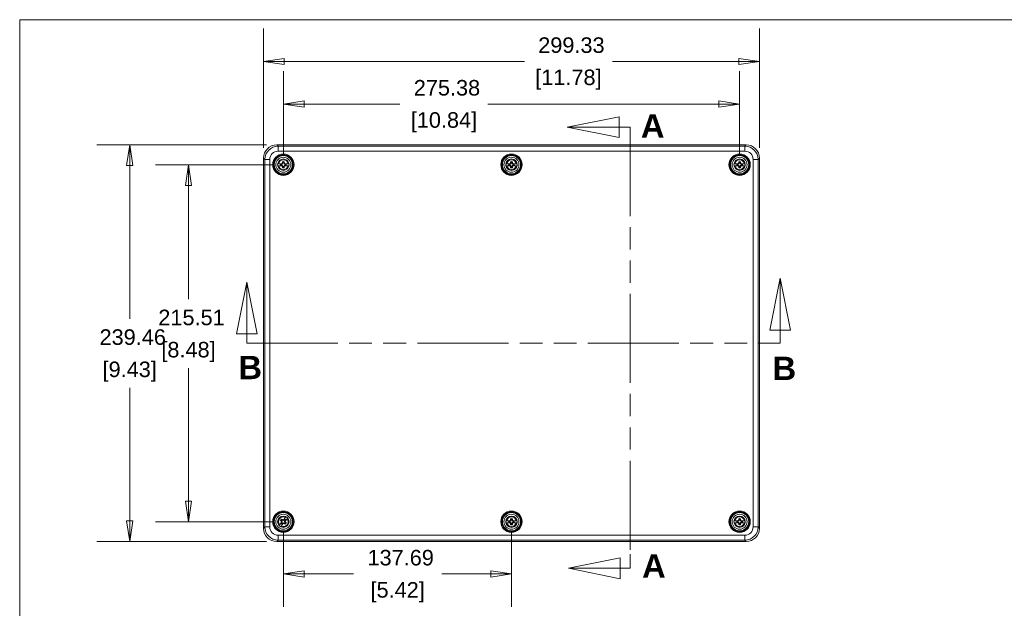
# Model space of a CAD drawing. Header units: millimetres. Extents: x 32 to 1714, y 32 to 1317.
# Tile 11 of 28: x 48 to 642, y 946 to 1302. Entities that reach past the tile are written whole.
import ezdxf

# ---------------------------------------------------------------- set-up
doc = ezdxf.new("R2010")
doc.units = ezdxf.units.MM
doc.header["$LTSCALE"] = 6.25
doc.linetypes.add('DOUBLE_DASH_CHAIN', pattern=[1.2403, 0.6614, -0.0827, 0.1654, -0.0827, 0.1654, -0.0827])
for name, color, linetype, lineweight in [('Dimension (ANSI)', 7, 'Continuous', 9), ('Section Line (ANSI)', 7, 'DOUBLE_DASH_CHAIN', 9), ('Sketch Geometry (ANSI)', 7, 'Continuous', 9), ('Visible (ANSI)', 7, 'Continuous', 9), ('Visible Narrow (ANSI)', 7, 'Continuous', 9)]:
    doc.layers.add(name, color=color, linetype=linetype, lineweight=lineweight)
doc.styles.add('Label Text (ANSI)', font='arialbd.ttf')
doc.styles.add('Note Text (ANSI)', font='arial.ttf')
doc.dimstyles.new('Default - mm_inch (ANSI)', dxfattribs={"dimscale": 6.25, "dimtxt": 1.5, "dimasz": 2, "dimexe": 3.175, "dimexo": 1, "dimgap": 0.8, "dimtad": 0, "dimtih": 1, "dimtoh": 1, "dimrnd": 1e-08, "dimzin": 4, "dimdsep": 46, "dimtxsty": 'Note Text (ANSI)', "dimblk": 'Filled-1', "dimcen": 0.09, "dimdle": 10, "dimclrd": 256, "dimclre": 256, "dimclrt": 256, "dimadec": 1, "dimazin": 0, "dimtfac": 1.333333, "dimtofl": 0, "dimtmove": 0, "dimatfit": 3, "dimfxl": 1, "dimtolj": 1, "dimtzin": 0, "dimlwd": -1, "dimlwe": -1, "dimarcsym": 0})

# ---------------------------------------------------------------- blocks, each defined once
blk = doc.blocks.new('Borders Default Border')
at = {"layer": 'Sketch Geometry (ANSI)', "flags": 128}
blk.add_lwpolyline([(7.62, 7.62), (7.62, 208.28), (271.78, 208.28), (271.78, 7.62), (7.62, 7.62)], dxfattribs=at)
blk = doc.blocks.new('2dTransSection0')
at = {"layer": 'Section Line (ANSI)', "linetype": 'Continuous'}
for p, q in [((29.56, 182.932), (28.56, 177.932)), ((29.56, 177.932), (29.56, 182.932)), ((30.56, 177.932), (29.56, 182.932)), ((81.046, 183.3), (80.046, 178.3)), ((81.046, 178.3), (81.046, 183.3)), ((82.046, 178.3), (81.046, 183.3)), ((28.56, 177.932), (30.56, 177.932)), ((29.56, 177.033), (29.56, 177.932)), ((80.046, 178.3), (82.046, 178.3)), ((81.046, 177.033), (81.046, 178.3)), ((29.56, 177.033), (30.98, 177.033)), ((79.626, 177.033), (81.046, 177.033))]:
    blk.add_line(p, q, dxfattribs=at)
at = {"layer": 'Section Line (ANSI)', "linetype": 'DOUBLE_DASH_CHAIN', "ltscale": 2.124515}
blk.add_line((29.56, 177.033), (81.046, 177.033), dxfattribs=at)
at = {"layer": 'Section Line (ANSI)', "linetype": 'Continuous', "flags": 128}
for points in [[(30.56, 177.932), (29.56, 182.932), (28.56, 177.932), (30.56, 177.932)], [(82.046, 178.3), (81.046, 183.3), (80.046, 178.3), (82.046, 178.3)]]:
    blk.add_lwpolyline(points, dxfattribs=at)
at = {"layer": 'Section Line (ANSI)'}
for points in [[(30.56, 177.932), (29.56, 182.932), (28.56, 177.932), (30.56, 177.932)], [(82.046, 178.3), (81.046, 183.3), (80.046, 178.3), (82.046, 178.3)]]:
    blk.add_solid(points, dxfattribs=at)
at = {"layer": 'Section Line (ANSI)', "char_height": 2.25, "attachment_point": 7, "style": 'Label Text (ANSI)'}
for insert in [(28.75, 173.56), (80.325, 173.475)]:
    blk.add_mtext('B', dxfattribs=dict(at, insert=insert))
blk = doc.blocks.new('2dTransSection1')
at = {"layer": 'Section Line (ANSI)', "linetype": 'Continuous'}
for p, q in [((65.5, 198.913), (60.5, 197.913)), ((65.5, 196.913), (65.5, 198.913)), ((65.5, 197.913), (60.5, 197.913)), ((60.5, 197.913), (65.5, 196.913)), ((66.578, 197.913), (65.5, 197.913)), ((66.578, 197.913), (66.578, 196.549)), ((65.607, 156.292), (60.607, 155.292)), ((65.607, 154.292), (65.607, 156.292)), ((66.578, 156.656), (66.578, 155.292)), ((65.607, 155.292), (60.607, 155.292)), ((60.607, 155.292), (65.607, 154.292)), ((66.578, 155.292), (65.607, 155.292))]:
    blk.add_line(p, q, dxfattribs=at)
at = {"layer": 'Section Line (ANSI)', "linetype": 'DOUBLE_DASH_CHAIN', "ltscale": 2.078981}
blk.add_line((66.578, 197.913), (66.578, 155.292), dxfattribs=at)
at = {"layer": 'Section Line (ANSI)', "linetype": 'Continuous', "flags": 128}
for points in [[(65.5, 198.913), (60.5, 197.913), (65.5, 196.913), (65.5, 198.913)], [(65.607, 156.292), (60.607, 155.292), (65.607, 154.292), (65.607, 156.292)]]:
    blk.add_lwpolyline(points, dxfattribs=at)
at = {"layer": 'Section Line (ANSI)'}
for points in [[(65.5, 198.913), (60.5, 197.913), (65.5, 196.913), (65.5, 198.913)], [(65.607, 156.292), (60.607, 155.292), (65.607, 154.292), (65.607, 156.292)]]:
    blk.add_solid(points, dxfattribs=at)
at = {"layer": 'Section Line (ANSI)', "char_height": 2.25, "attachment_point": 7, "style": 'Label Text (ANSI)'}
for insert in [(67.613, 196.897), (67.729, 154.396)]:
    blk.add_mtext('A', dxfattribs=dict(at, insert=insert))
blk = doc.blocks.new('Filled-1')
at = {"color": 0}
for p, q in [((0, 0), (-1, 0.15)), ((-1, 0.15), (-1, -0.15)), ((-1, 0), (0, 0)), ((-1, -0.15), (0, 0))]:
    blk.add_line(p, q, dxfattribs=at)
at = {"color": 0, "flags": 128}
blk.add_lwpolyline([(-1, -0.15), (0, 0), (-1, 0.15), (-1, -0.15)], dxfattribs=at)
at = {"color": 0}
blk.add_solid([(-1, -0.15), (0, 0), (-1, 0.15), (-1, -0.15)], dxfattribs=at)
blk = doc.blocks.new('*D10')
at = {"layer": 'Defpoints', "color": 0, "transparency": 16777216}
for p in [(494.1, 1276.54), (194.77, 1218.21), (494.1, 1218.21)]:
    blk.add_point(p, dxfattribs=at)
at = {"layer": 'Dimension (ANSI)', "transparency": 16777216}
for p, q in [((194.77, 1224.46), (194.77, 1296.39)), ((494.1, 1224.46), (494.1, 1296.39)), ((207.27, 1276.54), (352.24, 1276.54)), ((481.6, 1276.54), (405.35, 1276.54))]:
    blk.add_line(p, q, dxfattribs=at)
at = {"layer": 'Dimension (ANSI)', "transparency": 16777216, "xscale": 12.5, "yscale": 12.5, "zscale": 12.5, "rotation": 180}
blk.add_blockref('Filled-1', (194.77, 1276.54), dxfattribs=at)
at = {"layer": 'Dimension (ANSI)', "transparency": 16777216, "xscale": 12.5, "yscale": 12.5, "zscale": 12.5}
blk.add_blockref('Filled-1', (494.1, 1276.54), dxfattribs=at)
at = {"layer": 'Dimension (ANSI)', "transparency": 16777216, "char_height": 9.375, "attachment_point": 5, "style": 'Note Text (ANSI)'}
for s, insert in [('\\A1; 299.33', (378.79, 1286.33)), ('\\A1;[11.78]', (378.79, 1265.54))]:
    blk.add_mtext(s, dxfattribs=dict(at, insert=insert))
blk = doc.blocks.new('*D11')
at = {"layer": 'Defpoints', "color": 0, "transparency": 16777216}
for p in [(206.75, 1250.8), (206.75, 1214.21), (482.12, 1214.21)]:
    blk.add_point(p, dxfattribs=at)
at = {"layer": 'Dimension (ANSI)', "transparency": 16777216}
for p, q in [((206.75, 1220.46), (206.75, 1270.65)), ((482.12, 1220.46), (482.12, 1270.65)), ((219.25, 1250.8), (277.13, 1250.8)), ((469.62, 1250.8), (330.26, 1250.8))]:
    blk.add_line(p, q, dxfattribs=at)
at = {"layer": 'Dimension (ANSI)', "transparency": 16777216, "xscale": 12.5, "yscale": 12.5, "zscale": 12.5, "rotation": 180}
blk.add_blockref('Filled-1', (206.75, 1250.8), dxfattribs=at)
at = {"layer": 'Dimension (ANSI)', "transparency": 16777216, "xscale": 12.5, "yscale": 12.5, "zscale": 12.5}
blk.add_blockref('Filled-1', (482.12, 1250.8), dxfattribs=at)
at = {"layer": 'Dimension (ANSI)', "transparency": 16777216, "char_height": 9.375, "attachment_point": 5, "style": 'Note Text (ANSI)'}
for s, insert in [('\\A1; 275.38', (303.69, 1260.59)), ('\\A1;[10.84]', (303.69, 1239.79))]:
    blk.add_mtext(s, dxfattribs=dict(at, insert=insert))
blk = doc.blocks.new('*D12')
at = {"layer": 'Defpoints', "color": 0, "transparency": 16777216}
for p in [(202.75, 1226.19), (114.02, 986.73), (202.75, 986.73)]:
    blk.add_point(p, dxfattribs=at)
at = {"layer": 'Dimension (ANSI)', "transparency": 16777216}
for p, q in [((196.5, 1226.19), (94.18, 1226.19)), ((114.02, 1213.69), (114.02, 1121.08)), ((114.02, 999.23), (114.02, 1079.49)), ((196.5, 986.73), (94.18, 986.73))]:
    blk.add_line(p, q, dxfattribs=at)
at = {"layer": 'Dimension (ANSI)', "transparency": 16777216, "xscale": 12.5, "yscale": 12.5, "zscale": 12.5}
for p, rotation in [((114.02, 1226.19), 90), ((114.02, 986.73), 270)]:
    blk.add_blockref('Filled-1', p, dxfattribs=dict(at, rotation=rotation))
at = {"layer": 'Dimension (ANSI)', "transparency": 16777216, "char_height": 9.375, "attachment_point": 5, "style": 'Note Text (ANSI)'}
for s, insert in [('\\A1; 239.46', (114.02, 1110.08)), ('\\A1;[9.43]', (114.02, 1089.28))]:
    blk.add_mtext(s, dxfattribs=dict(at, insert=insert))
blk = doc.blocks.new('*D13')
at = {"layer": 'Defpoints', "color": 0, "transparency": 16777216}
for p in [(149.51, 1214.21), (206.75, 1214.21), (206.75, 998.7)]:
    blk.add_point(p, dxfattribs=at)
at = {"layer": 'Dimension (ANSI)', "transparency": 16777216}
for p, q in [((200.5, 1214.21), (129.66, 1214.21)), ((149.51, 1201.71), (149.51, 1132.96)), ((149.51, 1011.2), (149.51, 1091.37)), ((200.5, 998.7), (129.66, 998.7))]:
    blk.add_line(p, q, dxfattribs=at)
at = {"layer": 'Dimension (ANSI)', "transparency": 16777216, "xscale": 12.5, "yscale": 12.5, "zscale": 12.5}
for p, rotation in [((149.51, 1214.21), 90), ((149.51, 998.7), 270)]:
    blk.add_blockref('Filled-1', p, dxfattribs=dict(at, rotation=rotation))
at = {"layer": 'Dimension (ANSI)', "transparency": 16777216, "char_height": 9.375, "attachment_point": 5, "style": 'Note Text (ANSI)'}
for s, insert in [('\\A1; 215.51', (149.51, 1121.95)), ('\\A1;[8.48]', (149.51, 1101.16))]:
    blk.add_mtext(s, dxfattribs=dict(at, insert=insert))
blk = doc.blocks.new('*D36')
at = {"layer": 'Defpoints', "color": 0, "transparency": 16777216}
for p in [(206.75, 998.7), (344.44, 998.7), (344.44, 967.16)]:
    blk.add_point(p, dxfattribs=at)
at = {"layer": 'Dimension (ANSI)', "transparency": 16777216}
for p, q in [((206.75, 992.45), (206.75, 947.31)), ((344.44, 992.45), (344.44, 947.31)), ((219.25, 967.16), (249.19, 967.16)), ((331.94, 967.16), (302.31, 967.16))]:
    blk.add_line(p, q, dxfattribs=at)
at = {"layer": 'Dimension (ANSI)', "transparency": 16777216, "xscale": 12.5, "yscale": 12.5, "zscale": 12.5, "rotation": 180}
blk.add_blockref('Filled-1', (206.75, 967.16), dxfattribs=at)
at = {"layer": 'Dimension (ANSI)', "transparency": 16777216, "xscale": 12.5, "yscale": 12.5, "zscale": 12.5}
blk.add_blockref('Filled-1', (344.44, 967.16), dxfattribs=at)
at = {"layer": 'Dimension (ANSI)', "transparency": 16777216, "char_height": 9.375, "attachment_point": 5, "style": 'Note Text (ANSI)'}
for s, insert in [('\\A1; 137.69', (275.75, 976.95)), ('\\A1;[5.42]', (275.75, 956.15))]:
    blk.add_mtext(s, dxfattribs=dict(at, insert=insert))

msp = doc.modelspace()

# ---------------------------------------------------------------- linework, layer by layer
at = {"layer": 'Visible (ANSI)'}
for p, q in [((486.1172, 1226.1866), (202.7537, 1226.1866)), ((194.7729, 1218.2058), (194.7729, 994.7074)), ((203.3595, 1214.8386), (203.8943, 1214.8386)), ((203.8943, 1213.5886), (203.3595, 1213.5886)), ((205.7532, 1214.8386), (203.8943, 1214.8386)), ((203.8943, 1213.5886), (205.7532, 1213.5886)), ((205.6525, 1214.5858), (205.0644, 1214.5858)), ((205.0644, 1213.8414), (205.6525, 1213.8414)), ((205.1894, 1214.436), (205.6848, 1214.436)), ((205.6848, 1213.9913), (205.1894, 1213.9913)), ((206.1492, 1214.8104), (205.6525, 1214.5858)), ((205.6525, 1214.5858), (205.6848, 1214.436)), ((205.6525, 1213.8414), (205.6848, 1213.9913)), ((205.6525, 1213.8414), (206.1492, 1213.6169)), ((205.6848, 1214.436), (206.2625, 1214.6971)), ((206.2625, 1213.7301), (205.6848, 1213.9913)), ((205.7532, 1214.8386), (206.1209, 1214.8386)), ((206.1209, 1213.5886), (205.7532, 1213.5886)), ((206.0043, 1214.9552), (206.1209, 1214.8386)), ((206.0043, 1213.472), (206.1209, 1213.5886)), ((206.1209, 1214.8386), (206.162, 1214.8386)), ((206.162, 1213.5886), (206.1209, 1213.5886)), ((206.162, 1214.8386), (206.1492, 1214.8104)), ((206.1492, 1214.8104), (206.2625, 1214.6971)), ((206.1492, 1213.6169), (206.2625, 1213.7301)), ((206.1492, 1213.6169), (206.162, 1213.5886)), ((206.1871, 1215.3473), (206.5236, 1215.2747)), ((206.1871, 1213.08), (206.5236, 1213.1525)), ((206.2625, 1214.6971), (206.5236, 1215.2747)), ((206.5236, 1213.1525), (206.2625, 1213.7301)), ((206.5236, 1215.2747), (206.5236, 1215.7702)), ((206.5236, 1212.6571), (206.5236, 1213.1525)), ((206.9683, 1215.7702), (206.9683, 1215.2747)), ((207.3048, 1215.3473), (206.9683, 1215.2747)), ((206.9683, 1215.2747), (207.2294, 1214.6971)), ((207.2294, 1213.7301), (206.9683, 1213.1525)), ((207.3048, 1213.08), (206.9683, 1213.1525)), ((206.9683, 1213.1525), (206.9683, 1212.6571)), ((207.3427, 1214.8104), (207.2294, 1214.6971)), ((207.2294, 1214.6971), (207.8071, 1214.436)), ((207.8071, 1213.9913), (207.2294, 1213.7301)), ((207.3427, 1213.6169), (207.2294, 1213.7301)), ((207.3299, 1214.8386), (207.3709, 1214.8386)), ((207.3427, 1214.8104), (207.3299, 1214.8386)), ((207.3299, 1213.5886), (207.3427, 1213.6169)), ((207.3709, 1213.5886), (207.3299, 1213.5886)), ((207.8394, 1214.5858), (207.3427, 1214.8104)), ((207.3427, 1213.6169), (207.8394, 1213.8414)), ((207.4876, 1214.9552), (207.3709, 1214.8386)), ((207.3709, 1214.8386), (207.7387, 1214.8386)), ((207.7387, 1213.5886), (207.3709, 1213.5886)), ((207.4876, 1213.472), (207.3709, 1213.5886)), ((209.5976, 1214.8386), (207.7387, 1214.8386)), ((207.7387, 1213.5886), (209.5976, 1213.5886)), ((207.8394, 1214.5858), (207.8071, 1214.436)), ((207.8071, 1214.436), (208.3025, 1214.436)), ((207.8394, 1213.8414), (207.8071, 1213.9913)), ((208.3025, 1213.9913), (207.8071, 1213.9913)), ((208.4275, 1214.5858), (207.8394, 1214.5858)), ((207.8394, 1213.8414), (208.4275, 1213.8414)), ((209.5976, 1214.8386), (210.1324, 1214.8386)), ((210.1324, 1213.5886), (209.5976, 1213.5886)), ((341.049, 1214.8386), (341.5838, 1214.8386)), ((341.5838, 1213.5886), (341.049, 1213.5886)), ((343.4427, 1214.8386), (341.5838, 1214.8386)), ((341.5838, 1213.5886), (343.4427, 1213.5886)), ((343.342, 1214.5858), (342.7539, 1214.5858)), ((342.7539, 1213.8414), (343.342, 1213.8414)), ((342.8789, 1214.436), (343.3743, 1214.436)), ((343.3743, 1213.9913), (342.8789, 1213.9913)), ((343.8387, 1214.8104), (343.342, 1214.5858)), ((343.342, 1214.5858), (343.3743, 1214.436)), ((343.342, 1213.8414), (343.3743, 1213.9913)), ((343.342, 1213.8414), (343.8387, 1213.6169)), ((343.3743, 1214.436), (343.952, 1214.6971)), ((343.952, 1213.7301), (343.3743, 1213.9913)), ((343.4427, 1214.8386), (343.8104, 1214.8386)), ((343.8104, 1213.5886), (343.4427, 1213.5886)), ((343.6938, 1214.9552), (343.8104, 1214.8386)), ((343.6938, 1213.472), (343.8104, 1213.5886)), ((343.8104, 1214.8386), (343.8515, 1214.8386)), ((343.8515, 1213.5886), (343.8104, 1213.5886)), ((343.8515, 1214.8386), (343.8387, 1214.8104)), ((343.8387, 1214.8104), (343.952, 1214.6971)), ((343.8387, 1213.6169), (343.952, 1213.7301)), ((343.8387, 1213.6169), (343.8515, 1213.5886)), ((343.8766, 1215.3473), (344.2131, 1215.2747)), ((343.8766, 1213.08), (344.2131, 1213.1525)), ((343.952, 1214.6971), (344.2131, 1215.2747)), ((344.2131, 1213.1525), (343.952, 1213.7301)), ((344.2131, 1215.2747), (344.2131, 1215.7702)), ((344.2131, 1212.6571), (344.2131, 1213.1525)), ((344.6578, 1215.7702), (344.6578, 1215.2747)), ((344.9943, 1215.3473), (344.6578, 1215.2747)), ((344.6578, 1215.2747), (344.9189, 1214.6971)), ((344.9189, 1213.7301), (344.6578, 1213.1525)), ((344.9943, 1213.08), (344.6578, 1213.1525)), ((344.6578, 1213.1525), (344.6578, 1212.6571)), ((345.0322, 1214.8104), (344.9189, 1214.6971)), ((344.9189, 1214.6971), (345.4966, 1214.436)), ((345.4966, 1213.9913), (344.9189, 1213.7301)), ((345.0322, 1213.6169), (344.9189, 1213.7301)), ((345.0194, 1214.8386), (345.0604, 1214.8386)), ((345.0322, 1214.8104), (345.0194, 1214.8386)), ((345.0194, 1213.5886), (345.0322, 1213.6169)), ((345.0604, 1213.5886), (345.0194, 1213.5886)), ((345.5289, 1214.5858), (345.0322, 1214.8104)), ((345.0322, 1213.6169), (345.5289, 1213.8414)), ((345.1771, 1214.9552), (345.0604, 1214.8386)), ((345.0604, 1214.8386), (345.4282, 1214.8386)), ((345.4282, 1213.5886), (345.0604, 1213.5886)), ((345.1771, 1213.472), (345.0604, 1213.5886)), ((347.2871, 1214.8386), (345.4282, 1214.8386)), ((345.4282, 1213.5886), (347.2871, 1213.5886)), ((345.5289, 1214.5858), (345.4966, 1214.436)), ((345.4966, 1214.436), (345.992, 1214.436)), ((345.5289, 1213.8414), (345.4966, 1213.9913)), ((345.992, 1213.9913), (345.4966, 1213.9913)), ((346.117, 1214.5858), (345.5289, 1214.5858)), ((345.5289, 1213.8414), (346.117, 1213.8414)), ((347.2871, 1214.8386), (347.8219, 1214.8386)), ((347.8219, 1213.5886), (347.2871, 1213.5886)), ((478.7385, 1214.8386), (479.2733, 1214.8386)), ((479.2733, 1213.5886), (478.7385, 1213.5886)), ((481.1322, 1214.8386), (479.2733, 1214.8386)), ((479.2733, 1213.5886), (481.1322, 1213.5886)), ((481.0315, 1214.5858), (480.4434, 1214.5858)), ((480.4434, 1213.8414), (481.0315, 1213.8414)), ((480.5684, 1214.436), (481.0638, 1214.436)), ((481.0638, 1213.9913), (480.5684, 1213.9913)), ((481.5282, 1214.8104), (481.0315, 1214.5858)), ((481.0315, 1214.5858), (481.0638, 1214.436)), ((481.0315, 1213.8414), (481.0638, 1213.9913)), ((481.0315, 1213.8414), (481.5282, 1213.6169)), ((481.0638, 1214.436), (481.6415, 1214.6971)), ((481.6415, 1213.7301), (481.0638, 1213.9913)), ((481.1322, 1214.8386), (481.4999, 1214.8386)), ((481.4999, 1213.5886), (481.1322, 1213.5886)), ((481.3833, 1214.9552), (481.4999, 1214.8386)), ((481.3833, 1213.472), (481.4999, 1213.5886)), ((481.4999, 1214.8386), (481.541, 1214.8386)), ((481.541, 1213.5886), (481.4999, 1213.5886)), ((481.541, 1214.8386), (481.5282, 1214.8104)), ((481.5282, 1214.8104), (481.6415, 1214.6971)), ((481.5282, 1213.6169), (481.6415, 1213.7301)), ((481.5282, 1213.6169), (481.541, 1213.5886)), ((481.5661, 1215.3473), (481.9026, 1215.2747)), ((481.5661, 1213.08), (481.9026, 1213.1525)), ((481.6415, 1214.6971), (481.9026, 1215.2747)), ((481.9026, 1213.1525), (481.6415, 1213.7301)), ((481.9026, 1215.2747), (481.9026, 1215.7702)), ((481.9026, 1212.6571), (481.9026, 1213.1525)), ((482.3473, 1215.7702), (482.3473, 1215.2747)), ((482.6838, 1215.3473), (482.3473, 1215.2747)), ((482.3473, 1215.2747), (482.6084, 1214.6971)), ((482.6084, 1213.7301), (482.3473, 1213.1525)), ((482.6838, 1213.08), (482.3473, 1213.1525)), ((482.3473, 1213.1525), (482.3473, 1212.6571)), ((482.7217, 1214.8104), (482.6084, 1214.6971)), ((482.6084, 1214.6971), (483.1861, 1214.436)), ((483.1861, 1213.9913), (482.6084, 1213.7301)), ((482.7217, 1213.6169), (482.6084, 1213.7301)), ((482.7089, 1214.8386), (482.7499, 1214.8386)), ((482.7217, 1214.8104), (482.7089, 1214.8386)), ((482.7089, 1213.5886), (482.7217, 1213.6169)), ((482.7499, 1213.5886), (482.7089, 1213.5886)), ((483.2184, 1214.5858), (482.7217, 1214.8104)), ((482.7217, 1213.6169), (483.2184, 1213.8414)), ((482.8666, 1214.9552), (482.7499, 1214.8386)), ((482.7499, 1214.8386), (483.1177, 1214.8386)), ((483.1177, 1213.5886), (482.7499, 1213.5886)), ((482.8666, 1213.472), (482.7499, 1213.5886)), ((484.9766, 1214.8386), (483.1177, 1214.8386)), ((483.1177, 1213.5886), (484.9766, 1213.5886)), ((483.2184, 1214.5858), (483.1861, 1214.436)), ((483.1861, 1214.436), (483.6815, 1214.436)), ((483.2184, 1213.8414), (483.1861, 1213.9913)), ((483.6815, 1213.9913), (483.1861, 1213.9913)), ((483.8065, 1214.5858), (483.2184, 1214.5858)), ((483.2184, 1213.8414), (483.8065, 1213.8414)), ((484.9766, 1214.8386), (485.5114, 1214.8386)), ((485.5114, 1213.5886), (484.9766, 1213.5886)), ((494.0979, 994.7074), (494.0979, 1218.2058)), ((205.7829, 999.1975), (205.3988, 999.5105)), ((205.5141, 998.9825), (205.7829, 999.1975)), ((205.6343, 998.3248), (205.8666, 998.6099)), ((205.6797, 999.8552), (206.0638, 999.5423)), ((205.7026, 998.5932), (205.8666, 998.6099)), ((205.9064, 998.614), (205.7667, 998.0871)), ((206.0657, 998.6302), (205.7829, 999.1975)), ((205.8666, 998.6099), (205.8925, 998.6417)), ((205.8925, 998.6417), (205.9064, 998.614)), ((205.9033, 998.0175), (206.0657, 998.6302)), ((205.9064, 998.614), (206.0657, 998.6302)), ((206.2201, 999.849), (206.0638, 999.5423)), ((206.0638, 999.5423), (206.6765, 999.3798)), ((206.6303, 999.5471), (206.6562, 999.5789)), ((206.6603, 999.5392), (206.6303, 999.5471)), ((206.6395, 999.743), (206.6562, 999.5789)), ((206.6562, 999.5789), (206.8886, 999.8641)), ((207.1481, 999.7824), (206.6603, 999.5392)), ((206.6603, 999.5392), (206.6765, 999.3798)), ((206.6765, 999.3798), (207.2439, 999.6627)), ((208.0628, 1001.3051), (206.8886, 999.8641)), ((207.5196, 1000.2383), (207.1481, 999.7824)), ((207.1481, 999.7824), (207.2439, 999.6627)), ((207.2439, 999.6627), (207.5568, 1000.0467)), ((207.5886, 999.3818), (207.4262, 998.769)), ((207.5855, 998.7853), (207.4262, 998.769)), ((207.4262, 998.769), (207.709, 998.2017)), ((207.5855, 998.7853), (207.7252, 999.3121)), ((207.5994, 998.7575), (207.5855, 998.7853)), ((207.9016, 999.7658), (207.5886, 999.3818)), ((207.7252, 999.3121), (207.5886, 999.3818)), ((207.6253, 998.7893), (207.5994, 998.7575)), ((207.8576, 999.0745), (207.6253, 998.7893)), ((207.7893, 998.8061), (207.6253, 998.7893)), ((207.9778, 998.4168), (207.709, 998.2017)), ((207.7252, 999.3121), (208.0967, 999.7681)), ((207.8576, 999.0745), (209.0318, 1000.5155)), ((208.0628, 1001.3051), (208.4006, 1001.7197)), ((209.3697, 1000.9301), (209.0318, 1000.5155)), ((341.049, 999.3246), (341.5838, 999.3246)), ((343.4427, 999.3246), (341.5838, 999.3246)), ((343.342, 999.0718), (342.7539, 999.0718)), ((342.8789, 998.922), (343.3743, 998.922)), ((343.3743, 998.4773), (342.8789, 998.4773)), ((343.8387, 999.2964), (343.342, 999.0718)), ((343.342, 999.0718), (343.3743, 998.922)), ((343.342, 998.3274), (343.3743, 998.4773)), ((343.3743, 998.922), (343.952, 999.1831)), ((343.952, 998.2161), (343.3743, 998.4773)), ((343.4427, 999.3246), (343.8104, 999.3246)), ((343.6938, 999.4412), (343.8104, 999.3246)), ((343.8104, 999.3246), (343.8515, 999.3246)), ((343.8515, 999.3246), (343.8387, 999.2964)), ((343.8387, 999.2964), (343.952, 999.1831)), ((343.8766, 999.8333), (344.2131, 999.7607)), ((343.952, 999.1831), (344.2131, 999.7607)), ((344.2131, 999.7607), (344.2131, 1000.2562)), ((344.6578, 1000.2562), (344.6578, 999.7607)), ((344.9943, 999.8333), (344.6578, 999.7607)), ((344.6578, 999.7607), (344.9189, 999.1831)), ((345.0322, 999.2964), (344.9189, 999.1831)), ((344.9189, 999.1831), (345.4966, 998.922)), ((345.4966, 998.4773), (344.9189, 998.2161)), ((345.0194, 999.3246), (345.0604, 999.3246)), ((345.0322, 999.2964), (345.0194, 999.3246)), ((345.5289, 999.0718), (345.0322, 999.2964)), ((345.1771, 999.4412), (345.0604, 999.3246)), ((345.0604, 999.3246), (345.4282, 999.3246)), ((347.2871, 999.3246), (345.4282, 999.3246)), ((345.5289, 999.0718), (345.4966, 998.922)), ((345.4966, 998.922), (345.992, 998.922)), ((345.5289, 998.3274), (345.4966, 998.4773)), ((345.992, 998.4773), (345.4966, 998.4773)), ((346.117, 999.0718), (345.5289, 999.0718)), ((347.2871, 999.3246), (347.8219, 999.3246)), ((478.7385, 999.3246), (479.2733, 999.3246)), ((481.1322, 999.3246), (479.2733, 999.3246)), ((481.0315, 999.0718), (480.4434, 999.0718)), ((480.5684, 998.922), (481.0638, 998.922)), ((481.0638, 998.4773), (480.5684, 998.4773)), ((481.5282, 999.2964), (481.0315, 999.0718)), ((481.0315, 999.0718), (481.0638, 998.922)), ((481.0315, 998.3274), (481.0638, 998.4773)), ((481.0638, 998.922), (481.6415, 999.1831)), ((481.6415, 998.2161), (481.0638, 998.4773)), ((481.1322, 999.3246), (481.4999, 999.3246)), ((481.3833, 999.4412), (481.4999, 999.3246)), ((481.4999, 999.3246), (481.541, 999.3246)), ((481.541, 999.3246), (481.5282, 999.2964)), ((481.5282, 999.2964), (481.6415, 999.1831)), ((481.5661, 999.8333), (481.9026, 999.7607)), ((481.6415, 999.1831), (481.9026, 999.7607)), ((481.9026, 999.7607), (481.9026, 1000.2562)), ((482.3473, 1000.2562), (482.3473, 999.7607)), ((482.6838, 999.8333), (482.3473, 999.7607)), ((482.3473, 999.7607), (482.6084, 999.1831)), ((482.7217, 999.2964), (482.6084, 999.1831)), ((482.6084, 999.1831), (483.1861, 998.922)), ((483.1861, 998.4773), (482.6084, 998.2161)), ((482.7089, 999.3246), (482.7499, 999.3246)), ((482.7217, 999.2964), (482.7089, 999.3246)), ((483.2184, 999.0718), (482.7217, 999.2964)), ((482.8666, 999.4412), (482.7499, 999.3246)), ((482.7499, 999.3246), (483.1177, 999.3246)), ((484.9766, 999.3246), (483.1177, 999.3246)), ((483.2184, 999.0718), (483.1861, 998.922)), ((483.1861, 998.922), (483.6815, 998.922)), ((483.2184, 998.3274), (483.1861, 998.4773)), ((483.6815, 998.4773), (483.1861, 998.4773)), ((483.8065, 999.0718), (483.2184, 999.0718)), ((484.9766, 999.3246), (485.5114, 999.3246)), ((204.1222, 996.4691), (204.4601, 996.8837)), ((205.6343, 998.3248), (204.4601, 996.8837)), ((205.4291, 996.0941), (205.0913, 995.6795)), ((205.7667, 998.0871), (205.3952, 997.6312)), ((205.4291, 996.0941), (206.6033, 997.5352)), ((205.5903, 997.6334), (205.9033, 998.0175)), ((205.7667, 998.0871), (205.9033, 998.0175)), ((206.248, 997.7366), (205.9351, 997.3525)), ((205.9723, 997.1609), (206.3438, 997.6168)), ((206.8154, 998.0194), (206.248, 997.7366)), ((206.3438, 997.6168), (206.248, 997.7366)), ((206.3438, 997.6168), (206.8316, 997.86)), ((206.8357, 997.8203), (206.6033, 997.5352)), ((206.8316, 997.86), (206.8154, 998.0194)), ((207.4281, 997.857), (206.8154, 998.0194)), ((206.8316, 997.86), (206.8616, 997.8521)), ((206.8616, 997.8521), (206.8357, 997.8203)), ((206.8524, 997.6562), (206.8357, 997.8203)), ((207.2718, 997.5503), (207.4281, 997.857)), ((207.8122, 997.544), (207.4281, 997.857)), ((207.709, 998.2017), (208.0931, 997.8887)), ((341.5838, 998.0746), (341.049, 998.0746)), ((341.5838, 998.0746), (343.4427, 998.0746)), ((342.7539, 998.3274), (343.342, 998.3274)), ((343.342, 998.3274), (343.8387, 998.1029)), ((343.8104, 998.0746), (343.4427, 998.0746)), ((343.6938, 997.958), (343.8104, 998.0746)), ((343.8515, 998.0746), (343.8104, 998.0746)), ((343.8387, 998.1029), (343.952, 998.2161)), ((343.8387, 998.1029), (343.8515, 998.0746)), ((343.8766, 997.566), (344.2131, 997.6385)), ((344.2131, 997.6385), (343.952, 998.2161)), ((344.2131, 997.1431), (344.2131, 997.6385)), ((344.9189, 998.2161), (344.6578, 997.6385)), ((344.9943, 997.566), (344.6578, 997.6385)), ((344.6578, 997.6385), (344.6578, 997.1431)), ((345.0322, 998.1029), (344.9189, 998.2161)), ((345.0194, 998.0746), (345.0322, 998.1029)), ((345.0604, 998.0746), (345.0194, 998.0746)), ((345.0322, 998.1029), (345.5289, 998.3274)), ((345.4282, 998.0746), (345.0604, 998.0746)), ((345.1771, 997.958), (345.0604, 998.0746)), ((345.4282, 998.0746), (347.2871, 998.0746)), ((345.5289, 998.3274), (346.117, 998.3274)), ((347.8219, 998.0746), (347.2871, 998.0746)), ((479.2733, 998.0746), (478.7385, 998.0746)), ((479.2733, 998.0746), (481.1322, 998.0746)), ((480.4434, 998.3274), (481.0315, 998.3274)), ((481.0315, 998.3274), (481.5282, 998.1029)), ((481.4999, 998.0746), (481.1322, 998.0746)), ((481.3833, 997.958), (481.4999, 998.0746)), ((481.541, 998.0746), (481.4999, 998.0746)), ((481.5282, 998.1029), (481.6415, 998.2161)), ((481.5282, 998.1029), (481.541, 998.0746)), ((481.5661, 997.566), (481.9026, 997.6385)), ((481.9026, 997.6385), (481.6415, 998.2161)), ((481.9026, 997.1431), (481.9026, 997.6385)), ((482.6084, 998.2161), (482.3473, 997.6385)), ((482.6838, 997.566), (482.3473, 997.6385)), ((482.3473, 997.6385), (482.3473, 997.1431)), ((482.7217, 998.1029), (482.6084, 998.2161)), ((482.7089, 998.0746), (482.7217, 998.1029)), ((482.7499, 998.0746), (482.7089, 998.0746)), ((482.7217, 998.1029), (483.2184, 998.3274)), ((483.1177, 998.0746), (482.7499, 998.0746)), ((482.8666, 997.958), (482.7499, 998.0746)), ((483.1177, 998.0746), (484.9766, 998.0746)), ((483.2184, 998.3274), (483.8065, 998.3274)), ((485.5114, 998.0746), (484.9766, 998.0746)), ((202.7537, 986.7266), (486.1172, 986.7266))]:
    msp.add_line(p, q, dxfattribs=at)
for centre in [(206.7459, 1214.2136), (344.4354, 1214.2136), (482.1249, 1214.2136), (206.7459, 998.6996), (344.4354, 998.6996), (482.1249, 998.6996)]:
    msp.add_circle(centre, 3.45, dxfattribs=at)
for centre, radius, start, end in [((206.7459, 1214.2136), 3.4437, 169.543355, 190.456645), ((206.7459, 1214.2136), 1.7222, 167.5181797, 192.4818203), ((206.7459, 1214.2136), 1.5723, 171.8705334, 188.1294666), ((206.7459, 1214.2136), 1.8887, 73.4273055, 106.5726945), ((206.7459, 1214.2136), 1.8887, 253.4273055, 286.5726945), ((206.7459, 1214.2136), 1.5723, 81.8705334, 98.1294666), ((206.7459, 1214.2136), 1.5723, 261.8705334, 278.1294666), ((206.7459, 1214.2136), 1.5723, 351.8705334, 8.1294666), ((206.7459, 1214.2136), 1.7222, 347.5181797, 12.4818203), ((206.7459, 1214.2136), 3.4437, 349.543355, 10.456645), ((344.4354, 1214.2136), 3.4437, 169.543355, 190.456645), ((344.4354, 1214.2136), 1.7222, 167.5181797, 192.4818203), ((344.4354, 1214.2136), 1.5723, 171.8705334, 188.1294666), ((344.4354, 1214.2136), 1.8887, 73.4273055, 106.5726945), ((344.4354, 1214.2136), 1.8887, 253.4273055, 286.5726945), ((344.4354, 1214.2136), 1.5723, 81.8705334, 98.1294666), ((344.4354, 1214.2136), 1.5723, 261.8705334, 278.1294666), ((344.4354, 1214.2136), 1.5723, 351.8705334, 8.1294666), ((344.4354, 1214.2136), 1.7222, 347.5181797, 12.4818203), ((344.4354, 1214.2136), 3.4437, 349.543355, 10.456645), ((482.1249, 1214.2136), 3.4437, 169.543355, 190.456645), ((482.1249, 1214.2136), 1.7222, 167.5181797, 192.4818203), ((482.1249, 1214.2136), 1.5723, 171.8705334, 188.1294666), ((482.1249, 1214.2136), 1.8887, 73.4273055, 106.5726945), ((482.1249, 1214.2136), 1.8887, 253.4273055, 286.5726945), ((482.1249, 1214.2136), 1.5723, 81.8705334, 98.1294666), ((482.1249, 1214.2136), 1.5723, 261.8705334, 278.1294666), ((482.1249, 1214.2136), 1.5723, 351.8705334, 8.1294666), ((482.1249, 1214.2136), 1.7222, 347.5181797, 12.4818203), ((482.1249, 1214.2136), 3.4437, 349.543355, 10.456645), ((206.7459, 998.6996), 1.8887, 124.2530893, 157.3984783), ((206.7459, 998.6996), 1.5723, 132.6963172, 148.9552504), ((206.7459, 998.6996), 1.7222, 38.3439635, 63.3076041), ((206.7459, 998.6996), 1.5723, 42.6963172, 58.9552504), ((206.7459, 998.6996), 3.4437, 40.3691388, 61.2824288), ((344.4354, 998.6996), 3.4437, 169.543355, 190.456645), ((344.4354, 998.6996), 1.7222, 167.5181797, 192.4818203), ((344.4354, 998.6996), 1.5723, 171.8705334, 188.1294666), ((344.4354, 998.6996), 1.8887, 73.4273055, 106.5726945), ((344.4354, 998.6996), 1.5723, 81.8705334, 98.1294666), ((344.4354, 998.6996), 1.5723, 351.8705334, 8.1294666), ((344.4354, 998.6996), 1.7222, 347.5181797, 12.4818203), ((344.4354, 998.6996), 3.4437, 349.543355, 10.456645), ((482.1249, 998.6996), 3.4437, 169.543355, 190.456645), ((482.1249, 998.6996), 1.7222, 167.5181797, 192.4818203), ((482.1249, 998.6996), 1.5723, 171.8705334, 188.1294666), ((482.1249, 998.6996), 1.8887, 73.4273055, 106.5726945), ((482.1249, 998.6996), 1.5723, 81.8705334, 98.1294666), ((482.1249, 998.6996), 1.5723, 351.8705334, 8.1294666), ((482.1249, 998.6996), 1.7222, 347.5181797, 12.4818203), ((482.1249, 998.6996), 3.4437, 349.543355, 10.456645), ((206.7459, 998.6996), 3.4437, 220.3691388, 241.2824288), ((206.7459, 998.6996), 1.7222, 218.3439635, 243.3076041), ((206.7459, 998.6996), 1.5723, 222.6963172, 238.9552504), ((206.7459, 998.6996), 1.8887, 304.2530893, 337.3984783), ((206.7459, 998.6996), 1.5723, 312.6963172, 328.9552504), ((344.4354, 998.6996), 1.8887, 253.4273055, 286.5726945), ((344.4354, 998.6996), 1.5723, 261.8705334, 278.1294666), ((482.1249, 998.6996), 1.8887, 253.4273055, 286.5726945), ((482.1249, 998.6996), 1.5723, 261.8705334, 278.1294666)]:
    msp.add_arc(centre, radius, start, end, dxfattribs=at)
for centre, major_axis, ratio, start_param, end_param in [((202.7562, 1218.2034), (-5.6458, 5.6458), 0.99969546, 5.49793944, 7.06843118), ((486.1147, 1218.2034), (5.6458, 5.6458), 0.99969546, 5.49793944, 7.06843118), ((206.9675, 1213.7236), (7.9782, 3.6066), 0.17364818, 1.61310028, 1.64478156), ((206.9675, 1214.7036), (-7.9782, 3.6066), 0.17364818, 1.4968111, 1.52849237), ((207.236, 1213.9921), (3.6066, 7.9782), 0.17364818, 1.47897873, 1.52849237), ((207.236, 1214.4351), (-3.6066, 7.9782), 0.17364818, 1.61310028, 1.66261393), ((207.6885, 1214.2136), (0, 8.7202), 0.17364818, 1.36168096, 1.44042563), ((207.6885, 1214.2136), (0, 8.7202), 0.17364818, 1.70116703, 1.77991169), ((205.8034, 1214.2136), (0, -8.7202), 0.17364818, 1.70116703, 1.77991169), ((205.8034, 1214.2136), (0, -8.7202), 0.17364818, 1.36168096, 1.44042563), ((206.2559, 1213.9921), (3.6066, -7.9782), 0.17364818, 1.61310028, 1.66261393), ((206.2559, 1214.4351), (-3.6066, -7.9782), 0.17364818, 1.47897873, 1.52849237), ((206.5244, 1213.7236), (7.9782, -3.6066), 0.17364818, 1.4968111, 1.52849237), ((206.5244, 1214.7036), (-7.9782, -3.6066), 0.17364818, 1.61310028, 1.64478156), ((344.657, 1213.7236), (7.9782, 3.6066), 0.17364818, 1.61310028, 1.64478156), ((344.657, 1214.7036), (-7.9782, 3.6066), 0.17364818, 1.4968111, 1.52849237), ((344.9255, 1213.9921), (3.6066, 7.9782), 0.17364818, 1.47897873, 1.52849237), ((344.9255, 1214.4351), (-3.6066, 7.9782), 0.17364818, 1.61310028, 1.66261393), ((345.378, 1214.2136), (0, 8.7202), 0.17364818, 1.36168096, 1.44042563), ((345.378, 1214.2136), (0, 8.7202), 0.17364818, 1.70116703, 1.77991169), ((343.4929, 1214.2136), (0, -8.7202), 0.17364818, 1.70116703, 1.77991169), ((343.4929, 1214.2136), (0, -8.7202), 0.17364818, 1.36168096, 1.44042563), ((343.9454, 1213.9921), (3.6066, -7.9782), 0.17364818, 1.61310028, 1.66261393), ((343.9454, 1214.4351), (-3.6066, -7.9782), 0.17364818, 1.47897873, 1.52849237), ((344.2139, 1213.7236), (7.9782, -3.6066), 0.17364818, 1.4968111, 1.52849237), ((344.2139, 1214.7036), (-7.9782, -3.6066), 0.17364818, 1.61310028, 1.64478156), ((482.3465, 1213.7236), (7.9782, 3.6066), 0.17364818, 1.61310028, 1.64478156), ((482.3465, 1214.7036), (-7.9782, 3.6066), 0.17364818, 1.4968111, 1.52849237), ((482.615, 1213.9921), (3.6066, 7.9782), 0.17364818, 1.47897873, 1.52849237), ((482.615, 1214.4351), (-3.6066, 7.9782), 0.17364818, 1.61310028, 1.66261393), ((483.0675, 1214.2136), (0, 8.7202), 0.17364818, 1.36168096, 1.44042563), ((483.0675, 1214.2136), (0, 8.7202), 0.17364818, 1.70116703, 1.77991169), ((481.1824, 1214.2136), (0, -8.7202), 0.17364818, 1.70116703, 1.77991169), ((481.1824, 1214.2136), (0, -8.7202), 0.17364818, 1.36168096, 1.44042563), ((481.6349, 1213.9921), (3.6066, -7.9782), 0.17364818, 1.61310028, 1.66261393), ((481.6349, 1214.4351), (-3.6066, -7.9782), 0.17364818, 1.47897873, 1.52849237), ((481.9034, 1213.7236), (7.9782, -3.6066), 0.17364818, 1.4968111, 1.52849237), ((481.9034, 1214.7036), (-7.9782, -3.6066), 0.17364818, 1.61310028, 1.64478156), ((207.3413, 999.4303), (-6.7601, 5.5084), 0.17364818, 1.36168096, 1.44042563), ((207.2272, 998.9396), (-3.9067, 7.8356), 0.17364818, 1.47897873, 1.52849237), ((207.2658, 998.5618), (2.2437, 8.4632), 0.17364818, 1.61310028, 1.64478156), ((206.1506, 997.9689), (6.7601, -5.5084), 0.17364818, 1.70116703, 1.77991169), ((206.6081, 998.1798), (8.4632, -2.2437), 0.17364818, 1.61310028, 1.66261393), ((206.9859, 998.2184), (7.8356, 3.9067), 0.17364818, 1.4968111, 1.52849237), ((206.2261, 998.8374), (-2.2437, -8.4632), 0.17364818, 1.61310028, 1.64478156), ((206.2647, 998.4597), (3.9067, -7.8356), 0.17364818, 1.47897873, 1.52849237), ((206.1506, 997.9689), (6.7601, -5.5084), 0.17364818, 1.36168096, 1.44042563), ((344.657, 998.2096), (7.9782, 3.6066), 0.17364818, 1.61310028, 1.64478156), ((344.9255, 998.4781), (3.6066, 7.9782), 0.17364818, 1.47897873, 1.52849237), ((345.378, 998.6996), (0, 8.7202), 0.17364818, 1.36168096, 1.44042563), ((343.4929, 998.6996), (0, -8.7202), 0.17364818, 1.70116703, 1.77991169), ((343.9454, 998.4781), (3.6066, -7.9782), 0.17364818, 1.61310028, 1.66261393), ((344.2139, 998.2096), (7.9782, -3.6066), 0.17364818, 1.4968111, 1.52849237), ((482.3465, 998.2096), (7.9782, 3.6066), 0.17364818, 1.61310028, 1.64478156), ((482.615, 998.4781), (3.6066, 7.9782), 0.17364818, 1.47897873, 1.52849237), ((483.0675, 998.6996), (0, 8.7202), 0.17364818, 1.36168096, 1.44042563), ((481.1824, 998.6996), (0, -8.7202), 0.17364818, 1.70116703, 1.77991169), ((481.6349, 998.4781), (3.6066, -7.9782), 0.17364818, 1.61310028, 1.66261393), ((481.9034, 998.2096), (7.9782, -3.6066), 0.17364818, 1.4968111, 1.52849237), ((202.7562, 994.7098), (-5.6458, -5.6458), 0.99969546, 5.49793944, 7.06843118), ((206.506, 999.1809), (-7.8356, -3.9067), 0.17364818, 1.4968111, 1.52849237), ((206.8838, 999.2194), (-8.4632, 2.2437), 0.17364818, 1.61310028, 1.66261393), ((207.3413, 999.4303), (-6.7601, 5.5084), 0.17364818, 1.70116703, 1.77991169), ((344.657, 999.1896), (-7.9782, 3.6066), 0.17364818, 1.4968111, 1.52849237), ((344.9255, 998.9211), (-3.6066, 7.9782), 0.17364818, 1.61310028, 1.66261393), ((345.378, 998.6996), (0, 8.7202), 0.17364818, 1.70116703, 1.77991169), ((343.4929, 998.6996), (0, -8.7202), 0.17364818, 1.36168096, 1.44042563), ((343.9454, 998.9211), (-3.6066, -7.9782), 0.17364818, 1.47897873, 1.52849237), ((344.2139, 999.1896), (-7.9782, -3.6066), 0.17364818, 1.61310028, 1.64478156), ((482.3465, 999.1896), (-7.9782, 3.6066), 0.17364818, 1.4968111, 1.52849237), ((482.615, 998.9211), (-3.6066, 7.9782), 0.17364818, 1.61310028, 1.66261393), ((483.0675, 998.6996), (0, 8.7202), 0.17364818, 1.70116703, 1.77991169), ((481.1824, 998.6996), (0, -8.7202), 0.17364818, 1.36168096, 1.44042563), ((481.6349, 998.9211), (-3.6066, -7.9782), 0.17364818, 1.47897873, 1.52849237), ((481.9034, 999.1896), (-7.9782, -3.6066), 0.17364818, 1.61310028, 1.64478156), ((486.1147, 994.7098), (5.6458, -5.6458), 0.99969546, 5.49793944, 7.06843118)]:
    msp.add_ellipse(centre, major_axis=major_axis, ratio=ratio, start_param=start_param, end_param=end_param, dxfattribs=at)
for points in [[(205.1894, 1214.436), (205.1269, 1214.508), (205.0644, 1214.5858)], [(205.1894, 1213.9913), (205.1269, 1213.9192), (205.0644, 1213.8414)], [(206.2072, 1216.0239), (206.3773, 1215.897), (206.5236, 1215.7702)], [(206.5236, 1212.6571), (206.3773, 1212.5302), (206.2072, 1212.4034)], [(207.2847, 1216.0239), (207.1146, 1215.897), (206.9683, 1215.7702)], [(206.9683, 1212.6571), (207.1146, 1212.5302), (207.2847, 1212.4034)], [(208.4275, 1214.5858), (208.365, 1214.508), (208.3025, 1214.436)], [(208.3025, 1213.9913), (208.365, 1213.9192), (208.4275, 1213.8414)], [(342.8789, 1214.436), (342.8164, 1214.508), (342.7539, 1214.5858)], [(342.8789, 1213.9913), (342.8164, 1213.9192), (342.7539, 1213.8414)], [(343.8967, 1216.0239), (344.0668, 1215.897), (344.2131, 1215.7702)], [(344.2131, 1212.6571), (344.0668, 1212.5302), (343.8967, 1212.4034)], [(344.9742, 1216.0239), (344.8041, 1215.897), (344.6578, 1215.7702)], [(344.6578, 1212.6571), (344.8041, 1212.5302), (344.9742, 1212.4034)], [(346.117, 1214.5858), (346.0545, 1214.508), (345.992, 1214.436)], [(345.992, 1213.9913), (346.0545, 1213.9192), (346.117, 1213.8414)], [(480.5684, 1214.436), (480.5059, 1214.508), (480.4434, 1214.5858)], [(480.5684, 1213.9913), (480.5059, 1213.9192), (480.4434, 1213.8414)], [(481.5862, 1216.0239), (481.7563, 1215.897), (481.9026, 1215.7702)], [(481.9026, 1212.6571), (481.7563, 1212.5302), (481.5862, 1212.4034)], [(482.6637, 1216.0239), (482.4936, 1215.897), (482.3473, 1215.7702)], [(482.3473, 1212.6571), (482.4936, 1212.5302), (482.6637, 1212.4034)], [(483.8065, 1214.5858), (483.744, 1214.508), (483.6815, 1214.436)], [(483.6815, 1213.9913), (483.744, 1213.9192), (483.8065, 1213.8414)], [(205.0023, 999.4255), (205.2081, 999.4772), (205.3988, 999.5105)], [(205.6829, 1000.2608), (205.6738, 1000.0487), (205.6797, 999.8552)], [(207.5196, 1000.2383), (207.5404, 1000.1407), (207.5568, 1000.0467)], [(207.9016, 999.7658), (207.9969, 999.7688), (208.0967, 999.7681)], [(342.8789, 998.922), (342.8164, 998.994), (342.7539, 999.0718)], [(342.8789, 998.4773), (342.8164, 998.4052), (342.7539, 998.3274)], [(343.8967, 1000.5099), (344.0668, 1000.383), (344.2131, 1000.2562)], [(344.9742, 1000.5099), (344.8041, 1000.383), (344.6578, 1000.2562)], [(346.117, 999.0718), (346.0545, 998.994), (345.992, 998.922)], [(345.992, 998.4773), (346.0545, 998.4052), (346.117, 998.3274)], [(480.5684, 998.922), (480.5059, 998.994), (480.4434, 999.0718)], [(480.5684, 998.4773), (480.5059, 998.4052), (480.4434, 998.3274)], [(481.5862, 1000.5099), (481.7563, 1000.383), (481.9026, 1000.2562)], [(482.6637, 1000.5099), (482.4936, 1000.383), (482.3473, 1000.2562)], [(483.8065, 999.0718), (483.744, 998.994), (483.6815, 998.922)], [(483.6815, 998.4773), (483.744, 998.4052), (483.8065, 998.3274)], [(205.5903, 997.6334), (205.495, 997.6305), (205.3952, 997.6312)], [(205.9351, 997.3525), (205.9515, 997.2585), (205.9723, 997.1609)], [(207.8122, 997.544), (207.8181, 997.3505), (207.809, 997.1385)], [(208.0931, 997.8887), (208.2838, 997.922), (208.4896, 997.9737)], [(344.2131, 997.1431), (344.0668, 997.0162), (343.8967, 996.8894)], [(344.6578, 997.1431), (344.8041, 997.0162), (344.9742, 996.8894)], [(481.9026, 997.1431), (481.7563, 997.0162), (481.5862, 996.8894)], [(482.3473, 997.1431), (482.4936, 997.0162), (482.6637, 996.8894)]]:
    msp.add_open_spline(points, degree=2, dxfattribs=at)
at = {"layer": 'Visible Narrow (ANSI)'}
for p, q in [((203.5732, 1225.3672), (202.7537, 1226.1866)), ((485.2977, 1225.3672), (203.5732, 1225.3672)), ((203.5732, 1225.3672), (203.5732, 1222.3744)), ((486.1172, 1226.1866), (485.2977, 1225.3672)), ((485.2977, 1222.3744), (485.2977, 1225.3672)), ((203.5732, 1222.3744), (485.2977, 1222.3744)), ((194.7729, 1218.2058), (195.5924, 1217.3864)), ((195.5924, 1217.3864), (195.5924, 995.5269)), ((198.5852, 1217.3864), (195.5924, 1217.3864)), ((198.5852, 995.5269), (198.5852, 1217.3864)), ((490.2857, 1217.3864), (490.2857, 995.5269)), ((493.2785, 1217.3864), (490.2857, 1217.3864)), ((493.2785, 1217.3864), (494.0979, 1218.2058)), ((493.2785, 995.5269), (493.2785, 1217.3864)), ((195.5924, 995.5269), (194.7729, 994.7074)), ((195.5924, 995.5269), (198.5852, 995.5269)), ((490.2857, 995.5269), (493.2785, 995.5269)), ((494.0979, 994.7074), (493.2785, 995.5269)), ((202.7537, 986.7266), (203.5732, 987.5461)), ((485.2977, 990.5389), (203.5732, 990.5389)), ((203.5732, 990.5389), (203.5732, 987.5461)), ((203.5732, 987.5461), (485.2977, 987.5461)), ((485.2977, 987.5461), (485.2977, 990.5389)), ((485.2977, 987.5461), (486.1172, 986.7266))]:
    msp.add_line(p, q, dxfattribs=at)
for centre, radius in [((206.7459, 1214.2136), 6.4372), ((206.7459, 1214.2136), 5.9383), ((206.7459, 1214.2136), 5.5017), ((206.7459, 1214.2136), 4.5388), ((344.4354, 1214.2136), 6.4372), ((344.4354, 1214.2136), 5.9383), ((344.4354, 1214.2136), 5.5017), ((344.4354, 1214.2136), 4.5388), ((482.1249, 1214.2136), 6.4372), ((482.1249, 1214.2136), 5.9383), ((482.1249, 1214.2136), 5.5017), ((482.1249, 1214.2136), 4.5388), ((206.7459, 998.6996), 6.4372), ((206.7459, 998.6996), 5.9383), ((344.4354, 998.6996), 6.4372), ((344.4354, 998.6996), 5.9383), ((482.1249, 998.6996), 6.4372), ((482.1249, 998.6996), 5.9383), ((206.7459, 998.6996), 5.5017), ((206.7459, 998.6996), 4.5388), ((344.4354, 998.6996), 5.5017), ((344.4354, 998.6996), 4.5388), ((482.1249, 998.6996), 5.5017), ((482.1249, 998.6996), 4.5388)]:
    msp.add_circle(centre, radius, dxfattribs=at)
for centre, start, end in [((206.7459, 1214.2136), 12.3621126, 167.6378874), ((206.7459, 1214.2136), 192.3621126, 347.6378874), ((344.4354, 1214.2136), 12.3621126, 167.6378874), ((344.4354, 1214.2136), 192.3621126, 347.6378874), ((482.1249, 1214.2136), 12.3621126, 167.6378874), ((482.1249, 1214.2136), 192.3621126, 347.6378874), ((206.7459, 998.6996), 63.1878964, 218.4636712), ((206.7459, 998.6996), 243.1878964, 38.4636712), ((344.4354, 998.6996), 12.3621126, 167.6378874), ((482.1249, 998.6996), 12.3621126, 167.6378874), ((344.4354, 998.6996), 192.3621126, 347.6378874), ((482.1249, 998.6996), 192.3621126, 347.6378874)]:
    msp.add_arc(centre, 2.9193, start, end, dxfattribs=at)
for centre, major_axis, ratio in [((203.5747, 1217.3849), (-5.6446, 5.6446), 0.99992381), ((485.2962, 1217.3849), (5.6446, 5.6446), 0.99992381), ((203.5747, 1217.3849), (-3.5287, 3.5287), 0.99969546), ((485.2962, 1217.3849), (3.5287, 3.5287), 0.99969546), ((203.5747, 995.5284), (-5.6446, -5.6446), 0.99992381), ((203.5747, 995.5284), (-3.5287, -3.5287), 0.99969546), ((485.2962, 995.5284), (3.5287, -3.5287), 0.99969546), ((485.2962, 995.5284), (5.6446, -5.6446), 0.99992381)]:
    msp.add_ellipse(centre, major_axis=major_axis, ratio=ratio, start_param=5.49793944, end_param=7.06843118, dxfattribs=at)

# ---------------------------------------------------------------- block references
at = {"xscale": 6.25, "yscale": 6.25, "zscale": 6.25}
msp.add_blockref('Borders Default Border', (0, 0), dxfattribs=at)
at = {"layer": 'Section Line (ANSI)', "xscale": 6.25, "yscale": 6.25, "zscale": 6.25}
for name in ['2dTransSection1', '2dTransSection0']:
    msp.add_blockref(name, (0, 0), dxfattribs=at)

# ---------------------------------------------------------------- dimensions: what is measured, and where the dimension line sits
at = {"layer": 'Dimension (ANSI)'}
for base, p1, p2, angle, text, override, picture, middle in [((494.0979483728, 1276.5439766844), (194.7729483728, 1218.2058314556), (494.0979483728, 1218.2058314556), 180, ' <>\\X[11.78]', {"dimgap": 0.8, "dimtih": 0, "dimtoh": 0, "dimdec": 2, "dimpost": '\\X', "dimtol": 0, "dimlim": 0, "dimtp": 0, "dimtm": 0, "dimtdec": 2, "dimatfit": 1}, '*D10', (378.7947111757, 1276.5439766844)), ((206.7459, 1250.8023), (482.1249, 1214.2136), (206.7459, 1214.2136), 180, ' <>\\X[10.84]', {"dimgap": 0.8, "dimtih": 0, "dimtoh": 0, "dimdec": 2, "dimpost": '\\X', "dimtol": 0, "dimlim": 0, "dimtp": 0, "dimtm": 0, "dimtdec": 2, "dimatfit": 1}, '*D11', (303.6949, 1250.8023)), ((114.0225, 986.7266), (202.7537, 1226.1866), (202.7537, 986.7266), 90, ' <>\\X[9.43]', {"dimgap": 0.8, "dimdec": 2, "dimpost": '\\X', "dimtol": 0, "dimlim": 0, "dimtp": 0, "dimtm": 0, "dimtdec": 2, "dimatfit": 1}, '*D12', (114.0225, 1100.2853)), ((149.506, 1214.2136), (206.7459, 998.6996), (206.7459, 1214.2136), 90, ' <>\\X[8.48]', {"dimgap": 0.8, "dimdec": 2, "dimpost": '\\X', "dimtol": 0, "dimlim": 0, "dimtp": 0, "dimtm": 0, "dimtdec": 2, "dimatfit": 1}, '*D13', (149.506, 1112.1648)), ((344.4354, 967.1576), (206.7459, 998.6996), (344.4354, 998.6996), 180, ' <>\\X[5.42]', {"dimgap": 0.8, "dimtih": 0, "dimtoh": 0, "dimdec": 2, "dimpost": '\\X', "dimtol": 0, "dimlim": 0, "dimtp": 0, "dimtm": 0, "dimtdec": 2, "dimatfit": 1}, '*D36', (275.7459, 967.1576))]:
    dim = msp.add_linear_dim(base=base, p1=p1, p2=p2, angle=angle, text=text, dimstyle='Default - mm_inch (ANSI)', override=override, dxfattribs=at)
    dim.commit()
    dim.dimension.update_dxf_attribs({"geometry": picture, "text_midpoint": middle, "dimtype": 160})

doc.saveas('drawing.dxf')
